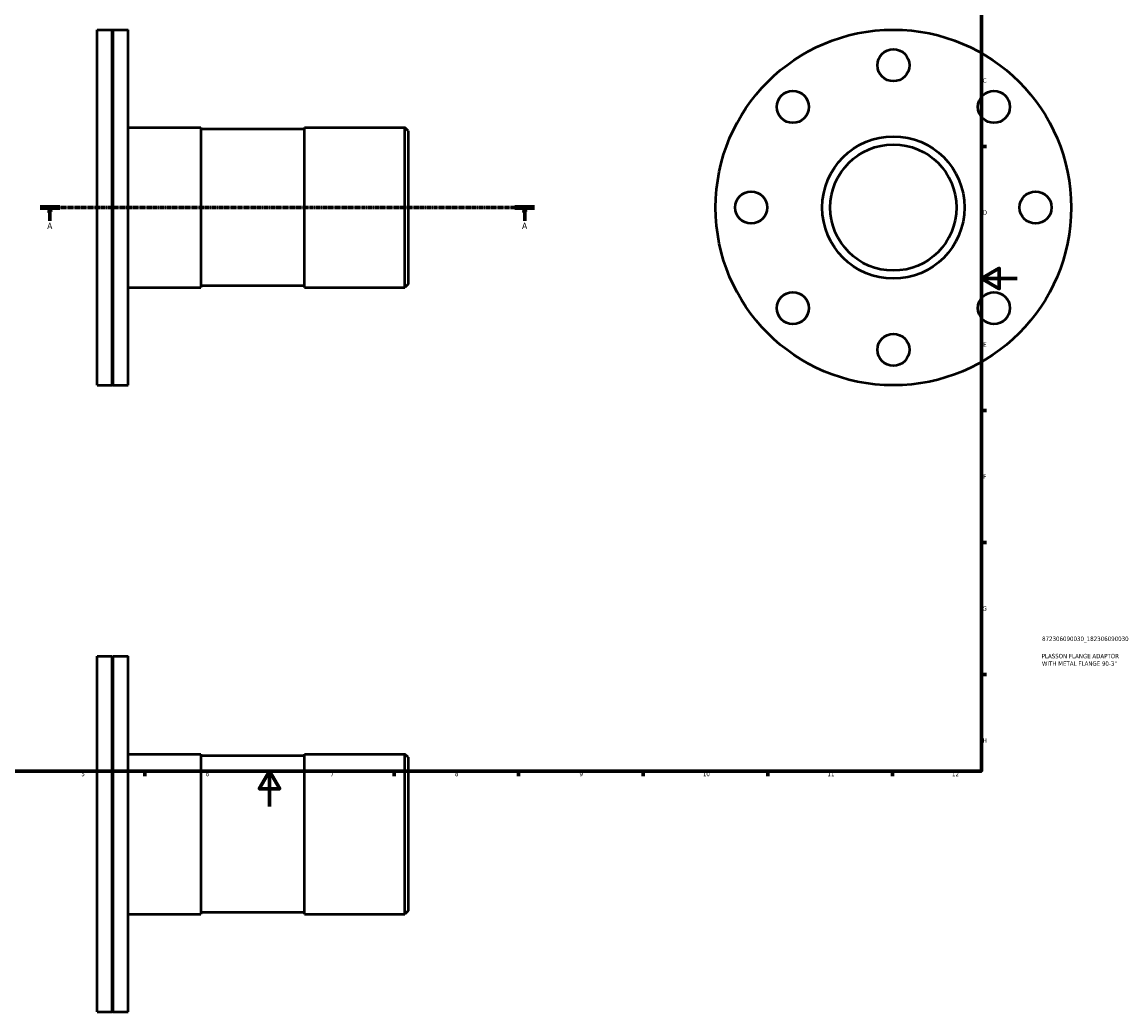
# Model space of a CAD drawing. Header units: millimetres. Extents: x -95 to 915, y -115 to 854.
# Tile 3 of 4: x 281 to 902, y -115 to 441. Entities that reach past the tile are written whole.
import ezdxf

# ---------------------------------------------------------------- set-up
doc = ezdxf.new("R2010")
doc.units = ezdxf.units.MM
doc.linetypes.add('CHAIN', pattern=[0.7087, 0.4724, -0.0591, 0.1181, -0.0591])
for name, color, linetype, lineweight in [('Border (ISO)', 7, 'Continuous', 70), ('Section Line (ISO)', 7, 'CHAIN', 70), ('Title (ISO)', 7, 'Continuous', 50), ('Visible (ISO)', 7, 'Continuous', 50)]:
    doc.layers.add(name, color=color, linetype=linetype, lineweight=lineweight)
doc.styles.add('Label Text (ISO)', font='tahoma.ttf')
doc.styles.add('Note Text (ISO)', font='tahoma.ttf')

# ---------------------------------------------------------------- blocks, each defined once
blk = doc.blocks.new('Borders Default Border')
at = {"layer": 'Border (ISO)'}
for p, q in [((821, 371.25), (823.9, 371.25)), ((821, 222.75), (823.9, 222.75)), ((821, 148.5), (823.9, 148.5)), ((821, 74.25), (823.9, 74.25)), ((350.42, 20), (350.42, 17.1)), ((490.58, 20), (490.58, 17.1)), ((560.67, 20), (560.67, 17.1)), ((630.75, 20), (630.75, 17.1)), ((700.83, 20), (700.83, 17.1)), ((770.92, 20), (770.92, 17.1))]:
    blk.add_line(p, q, dxfattribs=at)
at = {"layer": 'Border (ISO)', "flags": 128}
for points in [[(20, 20), (20, 574), (821, 574), (821, 20), (20, 20)], [(841, 297), (821, 297), (831, 302.77), (831, 291.23), (821, 297)], [(420.5, 0), (420.5, 20), (414.73, 10), (426.27, 10), (420.5, 20)]]:
    blk.add_lwpolyline(points, dxfattribs=at)
at = {"layer": 'Border (ISO)', "color": 232, "true_color": 0xca0064, "char_height": 2.5, "attachment_point": 7, "style": 'Note Text (ISO)'}
for s, insert in [('C', (821.73, 407.08)), ('D', (821.73, 332.88)), ('E', (821.94, 258.63)), ('F', (822, 184.38)), ('G', (821.61, 110.08)), ('H', (821.74, 35.88)), ('5', (314.64, 17.05)), ('6', (384.66, 17.05)), ('7', (454.77, 17.1)), ('8', (524.81, 17.04)), ('9', (594.88, 17.05)), ('10', (664.29, 17.05)), ('11', (734.37, 17.1)), ('12', (804.46, 17.1))]:
    blk.add_mtext(s, dxfattribs=dict(at, insert=insert))
blk = doc.blocks.new('Title Blocks ISO')
at = {"layer": 'Title (ISO)', "color": 232, "true_color": 0xca0064, "style": 'Note Text (ISO)'}
for tag, p in [('PART_NUMBER_001', (34.1, 73.13)), ('DESCRIPTION_001', (33.84, 63.4)), ('DESCRIPTION_002', (34.05, 59.18))]:
    blk.add_attdef(tag, p, '', height=2.5, dxfattribs=at)
blk = doc.blocks.new('2dTransSection0')
at = {"layer": 'Section Line (ISO)', "linetype": 'CHAIN'}
blk.add_line((291.43, 336.93), (569.63, 336.93), dxfattribs=at)
at = {"layer": 'Section Line (ISO)', "linetype": 'Continuous', "lineweight": 140}
for p, q in [((291.43, 336.93), (302.53, 336.93)), ((558.54, 336.93), (569.63, 336.93))]:
    blk.add_line(p, q, dxfattribs=at)
at = {"layer": 'Section Line (ISO)', "linetype": 'Continuous'}
for p, q in [((296.98, 336.93), (296.48, 334.43)), ((296.98, 334.43), (296.98, 336.93)), ((297.48, 334.43), (296.98, 336.93)), ((564.08, 336.93), (563.58, 334.43)), ((564.08, 334.43), (564.08, 336.93)), ((564.58, 334.43), (564.08, 336.93)), ((296.48, 334.43), (297.48, 334.43)), ((296.98, 329.46), (296.98, 334.43)), ((563.58, 334.43), (564.58, 334.43)), ((564.08, 329.46), (564.08, 334.43))]:
    blk.add_line(p, q, dxfattribs=at)
at = {"layer": 'Section Line (ISO)', "linetype": 'Continuous', "flags": 128}
for points in [[(297.48, 334.43), (296.98, 336.93), (296.48, 334.43), (297.48, 334.43)], [(564.58, 334.43), (564.08, 336.93), (563.58, 334.43), (564.58, 334.43)]]:
    blk.add_lwpolyline(points, dxfattribs=at)
at = {"layer": 'Section Line (ISO)'}
for points in [[(297.48, 334.43), (296.98, 336.93), (296.48, 334.43), (297.48, 334.43)], [(564.58, 334.43), (564.08, 336.93), (563.58, 334.43), (564.58, 334.43)]]:
    blk.add_solid(points, dxfattribs=at)
at = {"layer": 'Section Line (ISO)', "char_height": 3.5, "attachment_point": 7, "style": 'Label Text (ISO)'}
for insert in [(295.49, 324.93), (562.6, 324.93)]:
    blk.add_mtext('A', dxfattribs=dict(at, insert=insert))

msp = doc.modelspace()

# ---------------------------------------------------------------- linework, layer by layer
at = {"layer": 'Visible (ISO)'}
for p, q in [((323.531, 236.927), (323.531, 436.927)), ((323.531, 436.927), (331.981, 436.927)), ((331.981, 236.927), (331.981, 436.927)), ((332.281, 436.627), (331.981, 436.927)), ((332.281, 436.627), (332.581, 436.927)), ((332.281, 237.227), (332.281, 436.627)), ((332.581, 236.927), (332.581, 436.927)), ((332.581, 436.927), (341.031, 436.927)), ((341.031, 236.927), (341.031, 436.927)), ((341.031, 381.927), (381.865, 381.927)), ((381.865, 381.927), (381.865, 291.927)), ((440.198, 381.027), (381.865, 381.027)), ((440.198, 291.927), (440.198, 381.927)), ((440.198, 381.927), (496.731, 381.927)), ((496.731, 291.927), (496.731, 381.927)), ((498.531, 380.127), (496.731, 381.927)), ((498.531, 380.127), (498.531, 293.727)), ((341.031, 291.927), (381.865, 291.927)), ((440.198, 292.827), (381.865, 292.827)), ((440.198, 291.927), (496.731, 291.927)), ((498.531, 293.727), (496.731, 291.927)), ((323.531, 236.927), (331.981, 236.927)), ((332.281, 237.227), (331.981, 236.927)), ((332.281, 237.227), (332.581, 236.927)), ((332.581, 236.927), (341.031, 236.927)), ((323.531, -115.471), (323.531, 84.529)), ((323.531, 84.529), (331.981, 84.529)), ((331.981, -115.471), (331.981, 84.529)), ((332.281, 84.229), (331.981, 84.529)), ((332.281, 84.229), (332.581, 84.529)), ((332.281, -115.171), (332.281, 84.229)), ((332.581, -115.471), (332.581, 84.529)), ((332.581, 84.529), (341.031, 84.529)), ((341.031, -115.471), (341.031, 84.529)), ((341.031, 29.529), (381.865, 29.529)), ((381.865, 29.529), (381.865, -60.471)), ((440.198, 28.629), (381.865, 28.629)), ((440.198, -60.471), (440.198, 29.529)), ((440.198, 29.529), (496.731, 29.529)), ((496.731, -60.471), (496.731, 29.529)), ((498.531, 27.729), (496.731, 29.529)), ((498.531, 27.729), (498.531, -58.671)), ((341.031, -60.471), (381.865, -60.471)), ((440.198, -59.571), (381.865, -59.571)), ((440.198, -60.471), (496.731, -60.471)), ((498.531, -58.671), (496.731, -60.471)), ((323.531, -115.471), (331.981, -115.471)), ((332.281, -115.171), (331.981, -115.471)), ((332.281, -115.171), (332.581, -115.471)), ((332.581, -115.471), (341.031, -115.471))]:
    msp.add_line(p, q, dxfattribs=at)
for centre, radius in [((771.464, 336.927), 100), ((771.464, 416.927), 9), ((714.895, 393.496), 9), ((828.032, 393.496), 9), ((771.464, 336.927), 40), ((771.464, 336.927), 35.5), ((691.464, 336.927), 9), ((851.464, 336.927), 9), ((714.895, 280.359), 9), ((828.032, 280.359), 9), ((771.464, 256.927), 9)]:
    msp.add_circle(centre, radius, dxfattribs=at)

# ---------------------------------------------------------------- block references
msp.add_blockref('Borders Default Border', (0, 0))
msp.add_blockref('Title Blocks ISO', (821, 20)).add_auto_attribs({'PART_NUMBER_001': '872306090030_182306090030', 'DESCRIPTION_001': 'PLASSON FLANGE ADAPTOR', 'DESCRIPTION_002': 'WITH METAL FLANGE 90-3"'})
at = {"layer": 'Section Line (ISO)'}
msp.add_blockref('2dTransSection0', (0, 0), dxfattribs=at)

doc.saveas('drawing.dxf')
